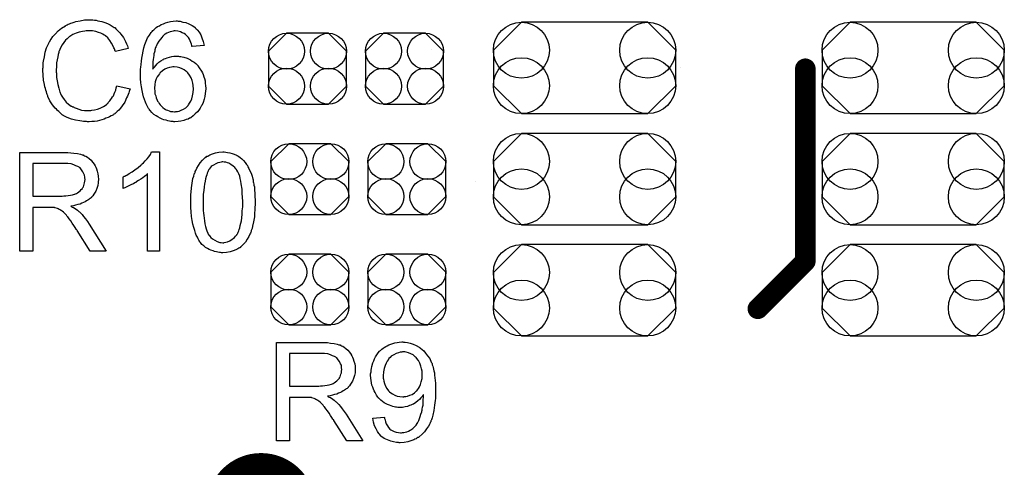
# Model space of a CAD drawing. Extents: x -0.07 to 0.95, y -0.15 to 2.1.
# Tile 7 of 14: x 0.17 to 0.55, y 0.66 to 0.84. Entities that reach past the tile are written whole.
import ezdxf

# ---------------------------------------------------------------- set-up
doc = ezdxf.new("R2010")
doc.units = 0
doc.layers.get('0').update_dxf_attribs({"linetype": 'CONTINUOUS'})
doc.layers.add('gto', color=2, linetype='CONTINUOUS')
doc.layers.add('gts', color=1, linetype='CONTINUOUS')

# ---------------------------------------------------------------- blocks, each defined once
blk = doc.blocks.new('D13')
at = {"const_width": 0.004}
blk.add_lwpolyline([(-0.002, 0, 1), (0.002, 0, 1)], format="xyb", close=True, dxfattribs=at)
blk = doc.blocks.new('D139')
blk.add_lwpolyline([(-0.0152, 0.0068), (-0.0152, -0.0068), (-0.0082, -0.0138), (0.0082, -0.0138), (0.0152, -0.0068), (0.0152, 0.0068), (0.0082, 0.0138), (-0.0082, 0.0138)], close=True)
for centre in [(-0.0082, 0.0068), (0.0082, 0.0068), (-0.0082, -0.0068), (0.0082, -0.0068)]:
    blk.add_circle(centre, 0.007)
blk = doc.blocks.new('D181')
blk.add_lwpolyline([(-0.0246, -0.0178), (0.0246, -0.0178), (0.0355, -0.0069), (0.0355, 0.0069), (0.0246, 0.0178), (-0.0246, 0.0178), (-0.0355, 0.0069), (-0.0355, -0.0069)], close=True)
for centre in [(-0.0246, 0.0069), (0.0246, 0.0069), (-0.0246, -0.0069), (0.0246, -0.0069)]:
    blk.add_circle(centre, 0.0109)
blk = doc.blocks.new('D142')
at = {"const_width": 0.0213}
blk.add_lwpolyline([(-0.01065, 0, 1), (0.01065, 0, 1)], format="xyb", close=True, dxfattribs=at)

msp = doc.modelspace()

# ---------------------------------------------------------------- linework, layer by layer
at = {"layer": 'gto', "color": 2}
for points in [[(0.199, 0.835), (0.1995, 0.835), (0.2001, 0.8349), (0.2008, 0.8349), (0.2015, 0.8347), (0.203, 0.8344), (0.2046, 0.8339), (0.2055, 0.8335), (0.2063, 0.8331), (0.207, 0.8326), (0.2078, 0.8321), (0.2079, 0.8321), (0.208, 0.832), (0.2082, 0.8319), (0.2085, 0.8316), (0.2087, 0.8313), (0.2091, 0.8309), (0.2095, 0.8305), (0.21, 0.83), (0.2104, 0.8295), (0.2109, 0.8288), (0.2114, 0.8281), (0.2118, 0.8274), (0.2122, 0.8266), (0.2126, 0.8257), (0.213, 0.8249), (0.2133, 0.8239), (0.2083, 0.8227), (0.2083, 0.8228), (0.2083, 0.8229), (0.2081, 0.8231), (0.208, 0.8234), (0.2079, 0.8237), (0.2077, 0.8241), (0.2073, 0.825), (0.2068, 0.826), (0.2061, 0.827), (0.2053, 0.828), (0.2044, 0.8288), (0.2043, 0.8289), (0.2039, 0.8291), (0.2034, 0.8294), (0.2026, 0.8298), (0.2017, 0.8301), (0.2006, 0.8305), (0.1994, 0.8307), (0.198, 0.8307), (0.1975, 0.8307), (0.1973, 0.8307), (0.1969, 0.8307), (0.1964, 0.8306), (0.1954, 0.8305), (0.1942, 0.8302), (0.193, 0.8299), (0.1917, 0.8293), (0.1905, 0.8286), (0.1905, 0.8286), (0.1904, 0.8285), (0.19, 0.8282), (0.1895, 0.8277), (0.1889, 0.8271), (0.1882, 0.8262), (0.1875, 0.8253), (0.1869, 0.8241), (0.1864, 0.8229), (0.1864, 0.8228), (0.1863, 0.8227), (0.1863, 0.8225), (0.1862, 0.8223), (0.1861, 0.8219), (0.186, 0.8215), (0.1858, 0.8206), (0.1856, 0.8195), (0.1854, 0.8183), (0.1853, 0.8169), (0.1852, 0.8155), (0.1852, 0.8154), (0.1852, 0.8153), (0.1852, 0.815), (0.1852, 0.8146), (0.1853, 0.8143), (0.1853, 0.8138), (0.1853, 0.8132), (0.1854, 0.8126), (0.1856, 0.8113), (0.1858, 0.8098), (0.1862, 0.8084), (0.1866, 0.8069), (0.1866, 0.8069), (0.1867, 0.8068), (0.1868, 0.8066), (0.1869, 0.8063), (0.1872, 0.8057), (0.1877, 0.8049), (0.1883, 0.804), (0.1891, 0.803), (0.19, 0.8022), (0.191, 0.8014), (0.1911, 0.8014), (0.1912, 0.8014), (0.1914, 0.8013), (0.1916, 0.8012), (0.1919, 0.8011), (0.1922, 0.8009), (0.193, 0.8006), (0.194, 0.8002), (0.1951, 0.7999), (0.1963, 0.7997), (0.1976, 0.7997), (0.198, 0.7997), (0.1983, 0.7997), (0.1987, 0.7997), (0.1991, 0.7998), (0.2001, 0.8), (0.2013, 0.8003), (0.2024, 0.8007), (0.2036, 0.8013), (0.2043, 0.8017), (0.2048, 0.8021), (0.2049, 0.8022), (0.2049, 0.8022), (0.2051, 0.8024), (0.2053, 0.8025), (0.2055, 0.8028), (0.2058, 0.8032), (0.2061, 0.8035), (0.2064, 0.8039), (0.2068, 0.8044), (0.2071, 0.805), (0.2075, 0.8055), (0.2078, 0.8062), (0.2081, 0.8069), (0.2084, 0.8077), (0.2086, 0.8085), (0.2089, 0.8094), (0.214, 0.8082), (0.214, 0.8081), (0.2139, 0.8079), (0.2138, 0.8075), (0.2136, 0.8071), (0.2135, 0.8066), (0.2132, 0.806), (0.213, 0.8053), (0.2126, 0.8046), (0.2119, 0.803), (0.2109, 0.8015), (0.2102, 0.8007), (0.2096, 0.7999), (0.209, 0.7993), (0.2082, 0.7986), (0.2081, 0.7986), (0.208, 0.7984), (0.2077, 0.7983), (0.2075, 0.7981), (0.207, 0.7978), (0.2066, 0.7976), (0.206, 0.7973), (0.2054, 0.797), (0.2046, 0.7967), (0.2039, 0.7964), (0.203, 0.7961), (0.2021, 0.7958), (0.2012, 0.7956), (0.2002, 0.7955), (0.1991, 0.7954), (0.198, 0.7953), (0.1974, 0.7953), (0.197, 0.7954), (0.1965, 0.7954), (0.1959, 0.7954), (0.1952, 0.7956), (0.1944, 0.7957), (0.1928, 0.7959), (0.1912, 0.7964), (0.1895, 0.797), (0.1887, 0.7974), (0.1879, 0.7978), (0.1879, 0.7979), (0.1878, 0.7979), (0.1875, 0.7981), (0.1873, 0.7983), (0.187, 0.7986), (0.1866, 0.7989), (0.1862, 0.7993), (0.1857, 0.7997), (0.1853, 0.8002), (0.1848, 0.8007), (0.1838, 0.802), (0.1828, 0.8035), (0.182, 0.8052), (0.182, 0.8052), (0.1819, 0.8054), (0.1818, 0.8057), (0.1817, 0.806), (0.1816, 0.8064), (0.1814, 0.807), (0.1812, 0.8076), (0.181, 0.8083), (0.1808, 0.809), (0.1806, 0.8098), (0.1803, 0.8115), (0.1801, 0.8135), (0.18, 0.8155), (0.18, 0.8155), (0.18, 0.8158), (0.18, 0.8161), (0.1801, 0.8165), (0.1801, 0.817), (0.1801, 0.8176), (0.1802, 0.8183), (0.1803, 0.819), (0.1806, 0.8206), (0.1809, 0.8224), (0.1815, 0.8242), (0.1823, 0.8259), (0.1823, 0.826), (0.1824, 0.8261), (0.1825, 0.8264), (0.1827, 0.8266), (0.1829, 0.827), (0.1832, 0.8275), (0.1839, 0.8285), (0.1849, 0.8296), (0.186, 0.8307), (0.1873, 0.8318), (0.1888, 0.8327), (0.1888, 0.8328), (0.189, 0.8329), (0.1892, 0.833), (0.1895, 0.8331), (0.1899, 0.8333), (0.1904, 0.8335), (0.1909, 0.8337), (0.1915, 0.8339), (0.1922, 0.8341), (0.1929, 0.8344), (0.1945, 0.8347), (0.1963, 0.835), (0.1981, 0.8351), (0.1986, 0.8351), (0.199, 0.835)], [(0.2327, 0.8345), (0.2331, 0.8345), (0.2335, 0.8345), (0.2346, 0.8342), (0.2357, 0.834), (0.2369, 0.8335), (0.2382, 0.8329), (0.2388, 0.8325), (0.2393, 0.832), (0.2394, 0.832), (0.2394, 0.8319), (0.2396, 0.8317), (0.2398, 0.8316), (0.2401, 0.8313), (0.2403, 0.831), (0.2409, 0.8302), (0.2415, 0.8292), (0.242, 0.828), (0.2425, 0.8266), (0.2429, 0.825), (0.2382, 0.8246), (0.2382, 0.8247), (0.2381, 0.8247), (0.2381, 0.8251), (0.2379, 0.8256), (0.2377, 0.8262), (0.2374, 0.8269), (0.2371, 0.8275), (0.2367, 0.8281), (0.2363, 0.8286), (0.2362, 0.8287), (0.236, 0.829), (0.2356, 0.8293), (0.2351, 0.8297), (0.2343, 0.83), (0.2336, 0.8304), (0.2326, 0.8306), (0.2316, 0.8307), (0.2312, 0.8307), (0.2308, 0.8306), (0.2303, 0.8305), (0.2296, 0.8304), (0.229, 0.8301), (0.2283, 0.8299), (0.2276, 0.8294), (0.2275, 0.8294), (0.2272, 0.8291), (0.2268, 0.8287), (0.2263, 0.8282), (0.2258, 0.8275), (0.2252, 0.8267), (0.2246, 0.8257), (0.2241, 0.8246), (0.2241, 0.8246), (0.224, 0.8245), (0.224, 0.8243), (0.2238, 0.8241), (0.2238, 0.8238), (0.2237, 0.8234), (0.2236, 0.8229), (0.2235, 0.8224), (0.2233, 0.8218), (0.2232, 0.8211), (0.2231, 0.8204), (0.223, 0.8196), (0.2229, 0.8187), (0.2228, 0.8178), (0.2228, 0.8168), (0.2228, 0.8158), (0.2228, 0.8159), (0.2231, 0.8162), (0.2235, 0.8166), (0.224, 0.8172), (0.2245, 0.8179), (0.2252, 0.8185), (0.226, 0.8191), (0.2269, 0.8196), (0.227, 0.8196), (0.227, 0.8197), (0.2273, 0.8199), (0.2278, 0.82), (0.2285, 0.8203), (0.2293, 0.8205), (0.2302, 0.8207), (0.2311, 0.8209), (0.2321, 0.8209), (0.2326, 0.8209), (0.2329, 0.8209), (0.2333, 0.8208), (0.2338, 0.8208), (0.2343, 0.8206), (0.2349, 0.8205), (0.2362, 0.8201), (0.2368, 0.8198), (0.2375, 0.8194), (0.2382, 0.819), (0.2389, 0.8186), (0.2396, 0.818), (0.2402, 0.8174), (0.2402, 0.8174), (0.2403, 0.8173), (0.2405, 0.8171), (0.2407, 0.8168), (0.2409, 0.8164), (0.2412, 0.816), (0.2415, 0.8155), (0.2418, 0.815), (0.2422, 0.8144), (0.2424, 0.8137), (0.2427, 0.8129), (0.243, 0.8122), (0.2432, 0.8113), (0.2433, 0.8104), (0.2434, 0.8094), (0.2435, 0.8084), (0.2435, 0.8084), (0.2435, 0.8083), (0.2435, 0.8081), (0.2435, 0.8078), (0.2434, 0.8075), (0.2434, 0.8072), (0.2433, 0.8063), (0.2431, 0.8052), (0.2428, 0.8041), (0.2424, 0.8029), (0.2419, 0.8017), (0.2419, 0.8017), (0.2418, 0.8016), (0.2417, 0.8014), (0.2416, 0.8012), (0.2413, 0.8007), (0.2408, 0.7999), (0.2402, 0.7992), (0.2394, 0.7984), (0.2386, 0.7976), (0.2376, 0.7969), (0.2376, 0.7969), (0.2375, 0.7969), (0.2373, 0.7968), (0.2371, 0.7967), (0.2366, 0.7964), (0.2358, 0.7962), (0.2349, 0.7958), (0.2338, 0.7956), (0.2327, 0.7954), (0.2314, 0.7953), (0.2311, 0.7953), (0.2308, 0.7954), (0.2304, 0.7954), (0.2299, 0.7954), (0.2293, 0.7956), (0.2287, 0.7957), (0.228, 0.7959), (0.2272, 0.7961), (0.2265, 0.7964), (0.2257, 0.7967), (0.2248, 0.7972), (0.2241, 0.7977), (0.2233, 0.7982), (0.2225, 0.7989), (0.2218, 0.7997), (0.2217, 0.7997), (0.2216, 0.7999), (0.2215, 0.8001), (0.2212, 0.8005), (0.2209, 0.801), (0.2206, 0.8015), (0.2203, 0.8023), (0.22, 0.803), (0.2196, 0.804), (0.2192, 0.805), (0.219, 0.8062), (0.2187, 0.8075), (0.2184, 0.8089), (0.2182, 0.8105), (0.2181, 0.8122), (0.2181, 0.8139), (0.2181, 0.814), (0.2181, 0.814), (0.2181, 0.8142), (0.2181, 0.8144), (0.2181, 0.815), (0.2181, 0.8158), (0.2182, 0.8166), (0.2183, 0.8177), (0.2184, 0.8189), (0.2186, 0.8201), (0.2188, 0.8214), (0.2191, 0.8228), (0.2194, 0.8241), (0.2198, 0.8255), (0.2203, 0.8267), (0.2208, 0.828), (0.2215, 0.8291), (0.2222, 0.8301), (0.2222, 0.8302), (0.2223, 0.8303), (0.2226, 0.8305), (0.2228, 0.8309), (0.2232, 0.8312), (0.2236, 0.8315), (0.2242, 0.832), (0.2247, 0.8324), (0.2254, 0.8327), (0.2261, 0.8332), (0.227, 0.8335), (0.2278, 0.8339), (0.2287, 0.8342), (0.2297, 0.8344), (0.2308, 0.8345), (0.2319, 0.8346), (0.2323, 0.8346), (0.2327, 0.8345)], [(0.3314, 0.8235), (0.3314, 0.8235), (0.3314, 0.8235), (0.3314, 0.8235)], [(0.2312, 0.8168), (0.2308, 0.8168), (0.2306, 0.8167), (0.2301, 0.8166), (0.2293, 0.8165), (0.2285, 0.8162), (0.2275, 0.8158), (0.2266, 0.8152), (0.2257, 0.8144), (0.2256, 0.8143), (0.2254, 0.814), (0.225, 0.8135), (0.2246, 0.8128), (0.2242, 0.812), (0.2238, 0.8109), (0.2236, 0.8098), (0.2235, 0.8084), (0.2235, 0.8083), (0.2235, 0.808), (0.2236, 0.8075), (0.2236, 0.8069), (0.2237, 0.8062), (0.224, 0.8054), (0.2242, 0.8046), (0.2245, 0.8038), (0.2246, 0.8037), (0.2247, 0.8034), (0.225, 0.803), (0.2253, 0.8025), (0.2257, 0.802), (0.2262, 0.8014), (0.2267, 0.8009), (0.2274, 0.8004), (0.2275, 0.8003), (0.2277, 0.8002), (0.2281, 0.8), (0.2286, 0.7998), (0.2292, 0.7996), (0.2298, 0.7994), (0.2306, 0.7993), (0.2313, 0.7992), (0.2316, 0.7992), (0.2318, 0.7993), (0.2324, 0.7993), (0.2331, 0.7995), (0.2339, 0.7998), (0.2348, 0.8002), (0.2357, 0.8008), (0.2361, 0.8012), (0.2365, 0.8016), (0.2365, 0.8017), (0.2366, 0.8017), (0.2368, 0.802), (0.2372, 0.8026), (0.2376, 0.8033), (0.238, 0.8043), (0.2383, 0.8054), (0.2386, 0.8067), (0.2387, 0.8082), (0.2387, 0.8082), (0.2387, 0.8083), (0.2387, 0.8085), (0.2386, 0.8088), (0.2386, 0.8092), (0.2386, 0.8095), (0.2384, 0.8104), (0.2382, 0.8114), (0.2378, 0.8125), (0.2372, 0.8135), (0.2365, 0.8144), (0.2364, 0.8145), (0.2361, 0.8148), (0.2357, 0.8151), (0.2351, 0.8156), (0.2343, 0.816), (0.2334, 0.8164), (0.2323, 0.8166), (0.2312, 0.8168)], [(0.4282, 0.8166), (0.4282, 0.8166), (0.4282, 0.8166), (0.4282, 0.8166)], [(0.1893, 0.7834), (0.1898, 0.7834), (0.1909, 0.7833), (0.1921, 0.7831), (0.1935, 0.783), (0.1947, 0.7827), (0.1953, 0.7825), (0.1958, 0.7824), (0.1959, 0.7824), (0.1959, 0.7823), (0.1963, 0.7821), (0.1968, 0.7819), (0.1974, 0.7815), (0.198, 0.781), (0.1988, 0.7804), (0.1994, 0.7796), (0.2001, 0.7787), (0.2001, 0.7786), (0.2001, 0.7786), (0.2004, 0.7782), (0.2006, 0.7777), (0.2009, 0.777), (0.2012, 0.7761), (0.2015, 0.7751), (0.2016, 0.7741), (0.2017, 0.7729), (0.2017, 0.7729), (0.2017, 0.7728), (0.2017, 0.7725), (0.2016, 0.7722), (0.2016, 0.7719), (0.2016, 0.7715), (0.2014, 0.7705), (0.201, 0.7694), (0.2006, 0.7683), (0.1999, 0.7671), (0.1995, 0.7665), (0.199, 0.766), (0.199, 0.7659), (0.1989, 0.7659), (0.1988, 0.7657), (0.1985, 0.7655), (0.1982, 0.7653), (0.1979, 0.7651), (0.1975, 0.7648), (0.197, 0.7645), (0.1965, 0.7642), (0.1959, 0.7639), (0.1952, 0.7636), (0.1945, 0.7633), (0.1936, 0.7631), (0.1928, 0.7628), (0.1919, 0.7626), (0.1909, 0.7625), (0.191, 0.7624), (0.1912, 0.7623), (0.1915, 0.7621), (0.192, 0.7619), (0.193, 0.7613), (0.1935, 0.7609), (0.1939, 0.7605), (0.194, 0.7604), (0.1943, 0.7602), (0.1948, 0.7597), (0.1953, 0.7592), (0.1959, 0.7584), (0.1966, 0.7575), (0.1974, 0.7565), (0.1981, 0.7554), (0.2047, 0.745), (0.1984, 0.745), (0.1934, 0.753), (0.1934, 0.753), (0.1933, 0.7532), (0.1931, 0.7533), (0.193, 0.7535), (0.1926, 0.7542), (0.1921, 0.7549), (0.1915, 0.7558), (0.1909, 0.7567), (0.1903, 0.7575), (0.1897, 0.7583), (0.1896, 0.7583), (0.1895, 0.7585), (0.1892, 0.7589), (0.1888, 0.7593), (0.188, 0.7601), (0.1875, 0.7605), (0.1871, 0.7608), (0.187, 0.7609), (0.1869, 0.7609), (0.1867, 0.761), (0.1864, 0.7612), (0.186, 0.7614), (0.1857, 0.7615), (0.1848, 0.7618), (0.1847, 0.7618), (0.1846, 0.7619), (0.1844, 0.7619), (0.1841, 0.7619), (0.1837, 0.762), (0.1833, 0.762), (0.1827, 0.762), (0.1761, 0.762), (0.1761, 0.745), (0.171, 0.745), (0.171, 0.7834), (0.1888, 0.7834), (0.1893, 0.7834)], [(0.2255, 0.745), (0.2208, 0.745), (0.2208, 0.775), (0.2207, 0.775), (0.2205, 0.7747), (0.2201, 0.7744), (0.2196, 0.774), (0.219, 0.7735), (0.2182, 0.773), (0.2173, 0.7724), (0.2163, 0.7718), (0.2162, 0.7718), (0.2162, 0.7717), (0.2158, 0.7715), (0.2153, 0.7712), (0.2146, 0.7709), (0.2138, 0.7705), (0.213, 0.7701), (0.2122, 0.7697), (0.2113, 0.7694), (0.2113, 0.7739), (0.2114, 0.7739), (0.2115, 0.774), (0.2117, 0.7741), (0.212, 0.7742), (0.2123, 0.7744), (0.2127, 0.7746), (0.2137, 0.7752), (0.2148, 0.7758), (0.2159, 0.7766), (0.2171, 0.7775), (0.2182, 0.7784), (0.2183, 0.7785), (0.2183, 0.7785), (0.2185, 0.7787), (0.2187, 0.7789), (0.2192, 0.7794), (0.2199, 0.7801), (0.2206, 0.7809), (0.2213, 0.7817), (0.2219, 0.7826), (0.2224, 0.7836), (0.2255, 0.7836), (0.2255, 0.745)], [(0.2513, 0.7835), (0.252, 0.7834), (0.2528, 0.7832), (0.2537, 0.783), (0.2546, 0.7827), (0.2555, 0.7823), (0.2556, 0.7823), (0.2556, 0.7822), (0.2559, 0.7821), (0.2564, 0.7818), (0.2569, 0.7814), (0.2575, 0.7809), (0.2582, 0.7802), (0.2588, 0.7795), (0.2594, 0.7787), (0.2595, 0.7786), (0.2597, 0.7783), (0.2599, 0.7778), (0.2603, 0.7771), (0.2606, 0.7762), (0.2611, 0.7753), (0.2615, 0.7742), (0.2618, 0.773), (0.2618, 0.7729), (0.2619, 0.7728), (0.2619, 0.7726), (0.262, 0.7724), (0.262, 0.772), (0.2621, 0.7716), (0.2622, 0.7711), (0.2622, 0.7706), (0.2624, 0.77), (0.2624, 0.7693), (0.2625, 0.7685), (0.2626, 0.7678), (0.2626, 0.7669), (0.2626, 0.766), (0.2627, 0.765), (0.2627, 0.7639), (0.2627, 0.7639), (0.2627, 0.7636), (0.2627, 0.7633), (0.2627, 0.7628), (0.2626, 0.7622), (0.2626, 0.7615), (0.2626, 0.7608), (0.2625, 0.76), (0.2624, 0.7583), (0.2621, 0.7564), (0.2617, 0.7547), (0.2615, 0.7538), (0.2612, 0.753), (0.2612, 0.7529), (0.2612, 0.7528), (0.2611, 0.7526), (0.261, 0.7523), (0.2609, 0.7519), (0.2606, 0.7515), (0.2602, 0.7506), (0.2596, 0.7496), (0.2589, 0.7485), (0.2581, 0.7475), (0.2571, 0.7466), (0.257, 0.7466), (0.257, 0.7464), (0.2568, 0.7463), (0.2566, 0.7462), (0.2563, 0.7461), (0.256, 0.7458), (0.2552, 0.7454), (0.2542, 0.7451), (0.253, 0.7447), (0.2516, 0.7444), (0.2501, 0.7443), (0.2496, 0.7443), (0.2492, 0.7444), (0.2488, 0.7444), (0.2482, 0.7446), (0.2476, 0.7447), (0.2469, 0.7448), (0.2463, 0.7451), (0.2455, 0.7453), (0.2448, 0.7456), (0.2441, 0.746), (0.2434, 0.7464), (0.2427, 0.747), (0.242, 0.7476), (0.2414, 0.7483), (0.2413, 0.7483), (0.2412, 0.7485), (0.241, 0.7488), (0.2408, 0.7492), (0.2405, 0.7497), (0.2402, 0.7504), (0.2398, 0.7512), (0.2395, 0.752), (0.2392, 0.753), (0.2388, 0.7542), (0.2385, 0.7555), (0.2382, 0.7569), (0.2379, 0.7585), (0.2378, 0.7602), (0.2377, 0.762), (0.2376, 0.7639), (0.2376, 0.764), (0.2376, 0.7642), (0.2376, 0.7646), (0.2376, 0.765), (0.2377, 0.7656), (0.2377, 0.7663), (0.2377, 0.767), (0.2378, 0.7679), (0.2379, 0.7696), (0.2382, 0.7714), (0.2385, 0.7732), (0.2388, 0.7741), (0.239, 0.7749), (0.239, 0.775), (0.239, 0.7751), (0.2392, 0.7753), (0.2393, 0.7756), (0.2394, 0.776), (0.2396, 0.7764), (0.24, 0.7773), (0.2406, 0.7783), (0.2413, 0.7794), (0.2422, 0.7804), (0.2431, 0.7813), (0.2432, 0.7813), (0.2433, 0.7814), (0.2434, 0.7815), (0.2436, 0.7816), (0.2439, 0.7819), (0.2443, 0.782), (0.2451, 0.7825), (0.2461, 0.7829), (0.2473, 0.7832), (0.2486, 0.7835), (0.2501, 0.7836), (0.2506, 0.7836), (0.2513, 0.7835)], [(0.1882, 0.7791), (0.1761, 0.7791), (0.1761, 0.7664), (0.1875, 0.7664), (0.1882, 0.7665), (0.189, 0.7665), (0.1899, 0.7666), (0.1908, 0.7667), (0.1916, 0.7669), (0.1924, 0.7671), (0.1925, 0.7671), (0.1928, 0.7673), (0.1931, 0.7674), (0.1935, 0.7676), (0.194, 0.768), (0.1945, 0.7684), (0.195, 0.7689), (0.1954, 0.7694), (0.1955, 0.7695), (0.1956, 0.7697), (0.1958, 0.77), (0.196, 0.7705), (0.1961, 0.771), (0.1963, 0.7715), (0.1964, 0.7722), (0.1965, 0.7729), (0.1965, 0.7729), (0.1965, 0.773), (0.1964, 0.7733), (0.1964, 0.7738), (0.1963, 0.7745), (0.196, 0.7751), (0.1956, 0.7759), (0.1951, 0.7766), (0.1945, 0.7774), (0.1944, 0.7774), (0.1941, 0.7776), (0.1936, 0.7779), (0.1929, 0.7782), (0.1921, 0.7786), (0.191, 0.7789), (0.1897, 0.7791), (0.1882, 0.7791)], [(0.2501, 0.7797), (0.2498, 0.7797), (0.2495, 0.7796), (0.2489, 0.7795), (0.2482, 0.7794), (0.2474, 0.779), (0.2465, 0.7785), (0.246, 0.7782), (0.2456, 0.7779), (0.2452, 0.7774), (0.2448, 0.7769), (0.2448, 0.7769), (0.2447, 0.7767), (0.2446, 0.7765), (0.2444, 0.7762), (0.2443, 0.7758), (0.244, 0.7753), (0.2439, 0.7747), (0.2436, 0.774), (0.2434, 0.7731), (0.2432, 0.7722), (0.243, 0.7711), (0.2428, 0.77), (0.2427, 0.7686), (0.2425, 0.7672), (0.2425, 0.7656), (0.2424, 0.7639), (0.2424, 0.7638), (0.2424, 0.7635), (0.2424, 0.763), (0.2425, 0.7624), (0.2425, 0.7617), (0.2425, 0.7608), (0.2426, 0.7598), (0.2427, 0.7588), (0.243, 0.7567), (0.2431, 0.7556), (0.2434, 0.7546), (0.2436, 0.7537), (0.2439, 0.7528), (0.2443, 0.752), (0.2446, 0.7513), (0.2446, 0.7513), (0.2448, 0.7512), (0.245, 0.7508), (0.2455, 0.7503), (0.2461, 0.7498), (0.247, 0.7492), (0.2479, 0.7487), (0.249, 0.7483), (0.2495, 0.7483), (0.2501, 0.7482), (0.2505, 0.7482), (0.2507, 0.7483), (0.2513, 0.7484), (0.252, 0.7486), (0.2529, 0.749), (0.2538, 0.7496), (0.2542, 0.7499), (0.2547, 0.7503), (0.2551, 0.7508), (0.2556, 0.7513), (0.2556, 0.7514), (0.2557, 0.7515), (0.2558, 0.7517), (0.2559, 0.7519), (0.2561, 0.7523), (0.2563, 0.7528), (0.2565, 0.7534), (0.2567, 0.754), (0.2569, 0.7549), (0.2571, 0.7558), (0.2574, 0.7568), (0.2575, 0.7579), (0.2576, 0.7593), (0.2577, 0.7607), (0.2579, 0.7622), (0.2579, 0.7639), (0.2579, 0.764), (0.2579, 0.764), (0.2579, 0.7643), (0.2579, 0.7648), (0.2578, 0.7655), (0.2578, 0.7662), (0.2577, 0.7671), (0.2577, 0.768), (0.2576, 0.7691), (0.2573, 0.7712), (0.2571, 0.7722), (0.2569, 0.7732), (0.2567, 0.7742), (0.2564, 0.7751), (0.256, 0.7759), (0.2556, 0.7765), (0.2556, 0.7766), (0.2555, 0.7766), (0.2554, 0.7768), (0.2552, 0.777), (0.2548, 0.7775), (0.2541, 0.7781), (0.2533, 0.7787), (0.2524, 0.7792), (0.2519, 0.7794), (0.2513, 0.7796), (0.2507, 0.7796), (0.2501, 0.7797)], [(0.3486, 0.7721), (0.3486, 0.7721), (0.3486, 0.7721), (0.3486, 0.7721)], [(0.3205, 0.7095), (0.3207, 0.7095), (0.3211, 0.7095), (0.3221, 0.7093), (0.3231, 0.7091), (0.3243, 0.7087), (0.3254, 0.7082), (0.3266, 0.7075), (0.3267, 0.7075), (0.3267, 0.7074), (0.3269, 0.7073), (0.3271, 0.7071), (0.3277, 0.7067), (0.3284, 0.7061), (0.3291, 0.7052), (0.3299, 0.7042), (0.3307, 0.7031), (0.3313, 0.7017), (0.3313, 0.7017), (0.3314, 0.7016), (0.3315, 0.7014), (0.3316, 0.7011), (0.3317, 0.7007), (0.3319, 0.7002), (0.332, 0.6996), (0.3322, 0.699), (0.3323, 0.6983), (0.3325, 0.6975), (0.3326, 0.6966), (0.3327, 0.6956), (0.3328, 0.6946), (0.3329, 0.6935), (0.333, 0.6923), (0.333, 0.691), (0.333, 0.6909), (0.333, 0.6906), (0.333, 0.6903), (0.333, 0.6898), (0.3329, 0.6891), (0.3329, 0.6884), (0.3329, 0.6876), (0.3328, 0.6868), (0.3326, 0.6849), (0.3323, 0.6829), (0.3319, 0.681), (0.3317, 0.68), (0.3314, 0.6792), (0.3314, 0.6792), (0.3313, 0.679), (0.3312, 0.6788), (0.3311, 0.6785), (0.3309, 0.6782), (0.3307, 0.6777), (0.3302, 0.6768), (0.3295, 0.6757), (0.3287, 0.6746), (0.3277, 0.6736), (0.3266, 0.6726), (0.3266, 0.6726), (0.3264, 0.6725), (0.3263, 0.6724), (0.3261, 0.6723), (0.3257, 0.6721), (0.3254, 0.6719), (0.3249, 0.6717), (0.3245, 0.6715), (0.3234, 0.6711), (0.3222, 0.6707), (0.3208, 0.6704), (0.3192, 0.6703), (0.3188, 0.6703), (0.3185, 0.6704), (0.3181, 0.6704), (0.3177, 0.6704), (0.3166, 0.6707), (0.3155, 0.6709), (0.3142, 0.6714), (0.313, 0.672), (0.3124, 0.6724), (0.3118, 0.6728), (0.3118, 0.6729), (0.3117, 0.6729), (0.3116, 0.6731), (0.3114, 0.6733), (0.3112, 0.6736), (0.3109, 0.6739), (0.3103, 0.6747), (0.3098, 0.6757), (0.3092, 0.6769), (0.3088, 0.6783), (0.3085, 0.6799), (0.313, 0.6803), (0.313, 0.6802), (0.3131, 0.6801), (0.3131, 0.68), (0.3131, 0.6798), (0.3133, 0.6792), (0.3135, 0.6785), (0.3138, 0.6777), (0.3142, 0.6769), (0.3146, 0.6762), (0.3152, 0.6756), (0.3152, 0.6756), (0.3155, 0.6754), (0.3158, 0.6752), (0.3163, 0.6749), (0.3169, 0.6747), (0.3176, 0.6744), (0.3185, 0.6743), (0.3193, 0.6742), (0.3197, 0.6742), (0.3201, 0.6743), (0.3206, 0.6743), (0.3212, 0.6744), (0.3218, 0.6746), (0.3225, 0.6748), (0.3231, 0.6752), (0.3232, 0.6752), (0.3234, 0.6753), (0.3237, 0.6756), (0.3241, 0.6759), (0.3245, 0.6763), (0.3249, 0.6767), (0.3254, 0.6772), (0.3258, 0.6778), (0.3259, 0.6779), (0.326, 0.6782), (0.3262, 0.6785), (0.3264, 0.679), (0.3267, 0.6797), (0.327, 0.6805), (0.3273, 0.6814), (0.3276, 0.6824), (0.3276, 0.6824), (0.3276, 0.6825), (0.3276, 0.6827), (0.3277, 0.6829), (0.3278, 0.6834), (0.3279, 0.6842), (0.3281, 0.685), (0.3282, 0.686), (0.3282, 0.687), (0.3283, 0.6881), (0.3283, 0.6882), (0.3283, 0.6884), (0.3283, 0.6886), (0.3283, 0.6891), (0.3282, 0.689), (0.328, 0.6887), (0.3277, 0.6883), (0.3273, 0.6878), (0.3267, 0.6872), (0.3261, 0.6866), (0.3253, 0.686), (0.3244, 0.6854), (0.3243, 0.6854), (0.3239, 0.6852), (0.3234, 0.685), (0.3228, 0.6848), (0.322, 0.6845), (0.3211, 0.6843), (0.3201, 0.6841), (0.3191, 0.684), (0.3186, 0.684), (0.3183, 0.6841), (0.3178, 0.6842), (0.3174, 0.6842), (0.3168, 0.6843), (0.3163, 0.6845), (0.315, 0.6849), (0.3143, 0.6852), (0.3137, 0.6855), (0.313, 0.6859), (0.3123, 0.6864), (0.3116, 0.6869), (0.311, 0.6875), (0.311, 0.6875), (0.3108, 0.6877), (0.3107, 0.6878), (0.3105, 0.6881), (0.3102, 0.6885), (0.31, 0.6889), (0.3097, 0.6894), (0.3094, 0.6899), (0.3091, 0.6905), (0.3088, 0.6912), (0.3085, 0.692), (0.3082, 0.6928), (0.308, 0.6936), (0.3079, 0.6946), (0.3078, 0.6955), (0.3077, 0.6966), (0.3077, 0.6966), (0.3077, 0.6969), (0.3077, 0.6971), (0.3078, 0.6975), (0.3079, 0.698), (0.3079, 0.6986), (0.308, 0.6992), (0.3082, 0.7), (0.3086, 0.7014), (0.3089, 0.7022), (0.3092, 0.703), (0.3096, 0.7038), (0.3101, 0.7045), (0.3106, 0.7053), (0.3112, 0.706), (0.3112, 0.706), (0.3113, 0.7061), (0.3115, 0.7063), (0.3118, 0.7065), (0.3121, 0.7068), (0.3126, 0.7071), (0.313, 0.7074), (0.3136, 0.7078), (0.3141, 0.7081), (0.3148, 0.7084), (0.3163, 0.709), (0.3171, 0.7092), (0.318, 0.7094), (0.3188, 0.7095), (0.3198, 0.7096), (0.3202, 0.7096), (0.3205, 0.7095)], [(0.2893, 0.7094), (0.2898, 0.7094), (0.2909, 0.7093), (0.2921, 0.7091), (0.2935, 0.709), (0.2947, 0.7087), (0.2953, 0.7085), (0.2958, 0.7084), (0.2959, 0.7084), (0.2959, 0.7083), (0.2963, 0.7081), (0.2968, 0.7079), (0.2974, 0.7075), (0.298, 0.707), (0.2988, 0.7064), (0.2994, 0.7056), (0.3001, 0.7047), (0.3001, 0.7046), (0.3001, 0.7046), (0.3004, 0.7042), (0.3006, 0.7037), (0.3009, 0.703), (0.3012, 0.7021), (0.3015, 0.7011), (0.3016, 0.7001), (0.3017, 0.6989), (0.3017, 0.6989), (0.3017, 0.6988), (0.3017, 0.6985), (0.3016, 0.6982), (0.3016, 0.6979), (0.3016, 0.6975), (0.3014, 0.6965), (0.301, 0.6954), (0.3006, 0.6943), (0.2999, 0.6931), (0.2995, 0.6925), (0.299, 0.692), (0.299, 0.6919), (0.2989, 0.6919), (0.2988, 0.6917), (0.2985, 0.6915), (0.2982, 0.6913), (0.2979, 0.6911), (0.2975, 0.6908), (0.297, 0.6905), (0.2965, 0.6902), (0.2959, 0.6899), (0.2952, 0.6896), (0.2945, 0.6893), (0.2936, 0.6891), (0.2928, 0.6888), (0.2919, 0.6886), (0.2909, 0.6885), (0.291, 0.6884), (0.2912, 0.6883), (0.2915, 0.6881), (0.292, 0.6879), (0.293, 0.6873), (0.2935, 0.6869), (0.2939, 0.6865), (0.294, 0.6864), (0.2943, 0.6862), (0.2948, 0.6857), (0.2953, 0.6852), (0.2959, 0.6844), (0.2966, 0.6835), (0.2974, 0.6825), (0.2981, 0.6814), (0.3047, 0.671), (0.2984, 0.671), (0.2934, 0.679), (0.2934, 0.679), (0.2933, 0.6792), (0.2931, 0.6793), (0.293, 0.6795), (0.2926, 0.6802), (0.2921, 0.6809), (0.2915, 0.6818), (0.2909, 0.6827), (0.2903, 0.6835), (0.2897, 0.6843), (0.2896, 0.6843), (0.2895, 0.6845), (0.2892, 0.6849), (0.2888, 0.6853), (0.288, 0.6861), (0.2875, 0.6865), (0.2871, 0.6868), (0.287, 0.6869), (0.2869, 0.6869), (0.2867, 0.687), (0.2864, 0.6872), (0.286, 0.6874), (0.2857, 0.6875), (0.2848, 0.6878), (0.2847, 0.6878), (0.2846, 0.6879), (0.2844, 0.6879), (0.2841, 0.6879), (0.2837, 0.688), (0.2833, 0.688), (0.2827, 0.688), (0.2761, 0.688), (0.2761, 0.671), (0.271, 0.671), (0.271, 0.7094), (0.2888, 0.7094), (0.2893, 0.7094)], [(0.321, 0.7057), (0.3201, 0.7057), (0.3198, 0.7056), (0.3192, 0.7056), (0.3185, 0.7054), (0.3176, 0.7051), (0.3167, 0.7046), (0.3157, 0.704), (0.3153, 0.7035), (0.3148, 0.7031), (0.3148, 0.703), (0.3147, 0.703), (0.3146, 0.7028), (0.3145, 0.7026), (0.3141, 0.7021), (0.3137, 0.7013), (0.3133, 0.7004), (0.3129, 0.6992), (0.3127, 0.6979), (0.3126, 0.6964), (0.3126, 0.6964), (0.3126, 0.6963), (0.3126, 0.6961), (0.3126, 0.6958), (0.3126, 0.6955), (0.3127, 0.6951), (0.3128, 0.6943), (0.3131, 0.6934), (0.3135, 0.6924), (0.314, 0.6914), (0.3147, 0.6905), (0.3148, 0.6904), (0.3151, 0.6901), (0.3156, 0.6898), (0.3162, 0.6894), (0.3171, 0.6889), (0.318, 0.6885), (0.3191, 0.6883), (0.3202, 0.6882), (0.3206, 0.6882), (0.3208, 0.6883), (0.3214, 0.6883), (0.3221, 0.6885), (0.323, 0.6888), (0.3239, 0.6891), (0.3248, 0.6897), (0.3256, 0.6905), (0.3257, 0.6906), (0.3259, 0.6909), (0.3263, 0.6914), (0.3267, 0.6921), (0.3271, 0.693), (0.3274, 0.6941), (0.3277, 0.6954), (0.3278, 0.6968), (0.3278, 0.6969), (0.3278, 0.697), (0.3278, 0.6972), (0.3277, 0.6975), (0.3277, 0.6979), (0.3277, 0.6982), (0.3275, 0.6991), (0.3273, 0.7002), (0.3269, 0.7013), (0.3263, 0.7024), (0.3256, 0.7033), (0.3256, 0.7034), (0.3255, 0.7034), (0.3252, 0.7037), (0.3248, 0.7041), (0.3242, 0.7045), (0.3234, 0.7049), (0.3225, 0.7053), (0.3215, 0.7056), (0.321, 0.7057)], [(0.2882, 0.7051), (0.2761, 0.7051), (0.2761, 0.6924), (0.2875, 0.6924), (0.2882, 0.6925), (0.289, 0.6925), (0.2899, 0.6926), (0.2908, 0.6927), (0.2916, 0.6929), (0.2924, 0.6931), (0.2925, 0.6931), (0.2928, 0.6933), (0.2931, 0.6934), (0.2935, 0.6936), (0.294, 0.694), (0.2945, 0.6944), (0.295, 0.6949), (0.2954, 0.6954), (0.2955, 0.6955), (0.2956, 0.6957), (0.2958, 0.696), (0.296, 0.6965), (0.2961, 0.697), (0.2963, 0.6975), (0.2964, 0.6982), (0.2965, 0.6989), (0.2965, 0.6989), (0.2965, 0.699), (0.2964, 0.6993), (0.2964, 0.6998), (0.2963, 0.7005), (0.296, 0.7011), (0.2956, 0.7019), (0.2951, 0.7026), (0.2945, 0.7034), (0.2944, 0.7034), (0.2941, 0.7036), (0.2936, 0.7039), (0.2929, 0.7042), (0.2921, 0.7046), (0.291, 0.7049), (0.2897, 0.7051), (0.2882, 0.7051)]]:
    msp.add_lwpolyline(points, dxfattribs=at)
at = {"layer": 'gto', "color": 2, "const_width": 0.008}
for points in [[(0.477, 0.816), (0.477, 0.741)], [(0.4585, 0.7225), (0.477, 0.741)]]:
    msp.add_lwpolyline(points, dxfattribs=at)

# ---------------------------------------------------------------- block references
at = {"layer": 'gto'}
for p in [(0.477, 0.816), (0.477, 0.741), (0.477, 0.741), (0.4585, 0.7225)]:
    msp.add_blockref('D13', p, dxfattribs=at)
at = {"layer": 'gts'}
for name, p in [('D181', (0.391, 0.8163)), ('D181', (0.519, 0.8163)), ('D139', (0.2831, 0.816)), ('D139', (0.3209, 0.816)), ('D181', (0.391, 0.773)), ('D181', (0.519, 0.773)), ('D139', (0.284, 0.773)), ('D139', (0.3218, 0.773)), ('D181', (0.391, 0.7297)), ('D181', (0.519, 0.7297)), ('D139', (0.284, 0.73)), ('D139', (0.3218, 0.73)), ('D142', (0.265, 0.645))]:
    msp.add_blockref(name, p, dxfattribs=at)

doc.saveas('drawing.dxf')
